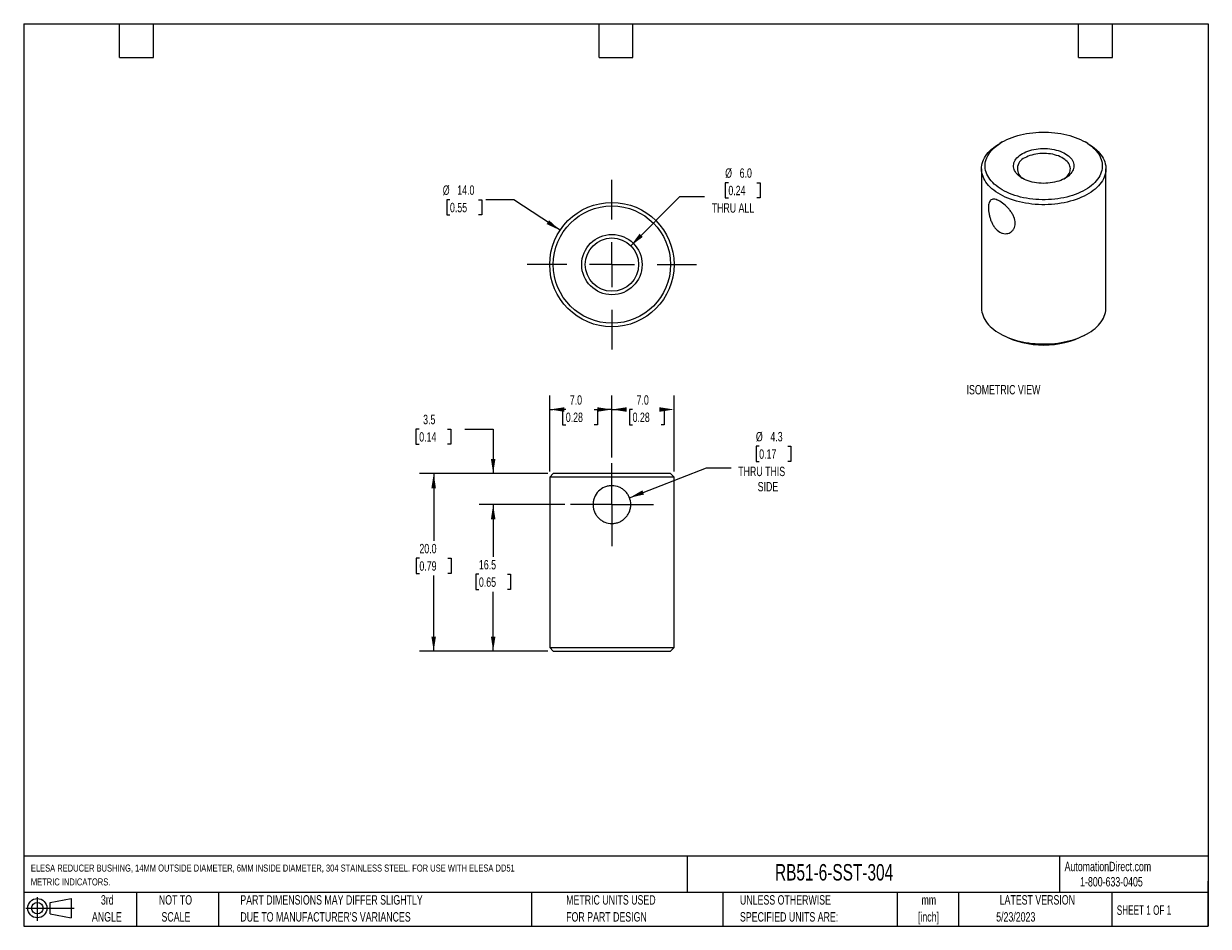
# Model space of a CAD drawing. Header units: millimetres. Extents: x 3 to 137, y 3 to 105.
import ezdxf

# ---------------------------------------------------------------- set-up
doc = ezdxf.new("R2010")
doc.units = ezdxf.units.MM
doc.header["$LTSCALE"] = 0.5
doc.linetypes.add('CENTERX2', pattern=[20.32, 12.7, -2.54, 2.54, -2.54])
doc.layers.add('CENTER', color=40, linetype='CENTERX2')
doc.layers.add('DIMENSIONS', color=140, linetype='Continuous', lineweight=25)
doc.layers.add('TEXT', color=140, linetype='Continuous', lineweight=25)
doc.styles.add('SLDTEXTSTYLE0', font='TXT', dxfattribs={"width": 0.7})
doc.styles.add('SLDTEXTSTYLE1', font='TXT', dxfattribs={"width": 0.65})
doc.dimstyles.new('SLDDIMSTYLE0', dxfattribs={"dimtxt": 1.079004, "dimasz": 1.651, "dimexe": 0, "dimexo": 0.0625, "dimgap": 0.269751, "dimtad": 0, "dimtih": 1, "dimtoh": 1, "dimrnd": 1e-09, "dimzin": 12, "dimdsep": 46, "dimtxsty": 'SLDTEXTSTYLE0', "dimsah": 1, "dimcen": 0.09, "dimadec": 0, "dimazin": 3, "dimtfac": 1, "dimtofl": 0, "dimtmove": 0, "dimatfit": 3, "dimfxl": 0, "dimfrac": 2, "dimtolj": 1, "dimtzin": 12, "dimarcsym": 0})
doc.dimstyles.new('SLDDIMSTYLE1', dxfattribs={"dimtxt": 1.079004, "dimasz": 1.651, "dimexe": 0, "dimexo": 0.0625, "dimgap": 0.269751, "dimtad": 0, "dimtih": 1, "dimtoh": 1, "dimrnd": 1e-09, "dimzin": 12, "dimdsep": 46, "dimtxsty": 'SLDTEXTSTYLE0', "dimsah": 1, "dimcen": 0.09, "dimadec": 0, "dimazin": 3, "dimtfac": 1, "dimtmove": 0, "dimatfit": 0, "dimfxl": 0, "dimfrac": 2, "dimtolj": 1, "dimtzin": 12, "dimarcsym": 0})
doc.dimstyles.new('SLDDIMSTYLE2', dxfattribs={"dimtxt": 1.079004, "dimasz": 1.651, "dimexe": 0, "dimexo": 0.0625, "dimgap": 0.269751, "dimtad": 0, "dimtih": 1, "dimtoh": 1, "dimrnd": 1e-09, "dimzin": 4, "dimdsep": 46, "dimtxsty": 'SLDTEXTSTYLE0', "dimsah": 1, "dimcen": 0.09, "dimadec": 0, "dimazin": 1, "dimtfac": 1, "dimtofl": 0, "dimtmove": 0, "dimatfit": 3, "dimfxl": 0, "dimfrac": 2, "dimtolj": 1, "dimtzin": 12, "dimarcsym": 0})
doc.dimstyles.new('SLDDIMSTYLE3', dxfattribs={"dimtxt": 1.079004, "dimasz": 1.651, "dimexe": 0, "dimexo": 0.0625, "dimgap": 0.269751, "dimtad": 0, "dimtih": 1, "dimtoh": 1, "dimrnd": 1e-09, "dimzin": 12, "dimdsep": 46, "dimtxsty": 'SLDTEXTSTYLE0', "dimsah": 1, "dimcen": 0, "dimadec": 0, "dimazin": 3, "dimtfac": 1, "dimtofl": 0, "dimtmove": 0, "dimatfit": 3, "dimfxl": 0, "dimfrac": 2, "dimtolj": 1, "dimtzin": 12, "dimarcsym": 0})
doc.dimstyles.new('SLDDIMSTYLE4', dxfattribs={"dimtxt": 1.079004, "dimasz": 1.651, "dimexe": 0, "dimexo": 0.0625, "dimgap": 0.269751, "dimtad": 0, "dimtih": 1, "dimtoh": 1, "dimrnd": 1e-09, "dimzin": 4, "dimdsep": 46, "dimtxsty": 'SLDTEXTSTYLE0', "dimsah": 1, "dimcen": 0, "dimadec": 0, "dimazin": 1, "dimtfac": 1, "dimtofl": 0, "dimtmove": 0, "dimatfit": 3, "dimfxl": 0, "dimfrac": 2, "dimtolj": 1, "dimtzin": 12, "dimarcsym": 0})
doc.dimstyles.new('SLDDIMSTYLE5', dxfattribs={"dimtxt": 1.079004, "dimasz": 1.651, "dimexe": 0, "dimexo": 0.0625, "dimgap": 0.269751, "dimtad": 0, "dimtih": 1, "dimtoh": 1, "dimrnd": 1e-09, "dimzin": 4, "dimdsep": 46, "dimtxsty": 'SLDTEXTSTYLE0', "dimsah": 1, "dimcen": 0, "dimadec": 0, "dimazin": 1, "dimtfac": 1, "dimtofl": 0, "dimtmove": 0, "dimatfit": 3, "dimfxl": 0, "dimfrac": 2, "dimtolj": 1, "dimtzin": 12, "dimarcsym": 0})

# ---------------------------------------------------------------- blocks, each defined once
blk = doc.blocks.new('Block11')
at = {"color": 7, "linetype": 'Continuous', "lineweight": 18}
for p, q in [((0, 1.44), (5.44, 1.44)), ((1.29, 2.66), (1.29, 0)), ((2.74, 2.08), (5.09, 2.52)), ((2.74, 0.8), (2.74, 2.08)), ((5.09, 2.52), (5.09, 0.37)), ((2.74, 0.8), (5.09, 0.37))]:
    blk.add_line(p, q, dxfattribs=at)
for radius in [1.08, 0.643]:
    blk.add_circle((1.29, 1.44), radius, dxfattribs=at)
blk = doc.blocks.new('Block12')
at = {"color": 7, "linetype": 'Continuous'}
blk.add_blockref('Block11', (0, 0), dxfattribs=at)
blk = doc.blocks.new('SW_NOTE_0')
at = {"layer": 'TEXT', "color": 0, "attachment_point": 1, "style": 'SLDTEXTSTYLE0'}
for s, insert, char_height in [('ELESA REDUCER BUSHING, 14MM OUTSIDE DIAMETER, 6MM INSIDE DIAMETER, 304 STAINLESS STEEL. FOR USE WITH ELESA DD51', (0, 1.02), 0.79375), ('METRIC INDICATORS.', (0, -0.54), 0.7937)]:
    blk.add_mtext(s, dxfattribs=dict(at, insert=insert, char_height=char_height))
blk = doc.blocks.new('SW_NOTE_0_1')
at = {"layer": 'TEXT', "color": 0, "char_height": 1.058, "attachment_point": 2, "style": 'SLDTEXTSTYLE0'}
for s, insert in [('mm', (1.42, 1.36)), ('[inch]', (1.38, -0.55))]:
    blk.add_mtext(s, dxfattribs=dict(at, insert=insert))
blk = doc.blocks.new('SW_NOTE_0_2')
at = {"layer": 'TEXT', "color": 0, "char_height": 1.0583, "attachment_point": 1, "style": 'SLDTEXTSTYLE0'}
for s, insert in [('UNLESS OTHERWISE', (0, 1.36)), ('SPECIFIED UNITS ARE:', (0, -0.55))]:
    blk.add_mtext(s, dxfattribs=dict(at, insert=insert))
blk = doc.blocks.new('SW_NOTE_0_3')
at = {"layer": 'TEXT', "color": 0, "char_height": 1.0583, "attachment_point": 1, "style": 'SLDTEXTSTYLE0'}
for s, insert in [('PART DIMENSIONS MAY DIFFER SLIGHTLY', (0, 1.36)), ("DUE TO MANUFACTURER'S VARIANCES", (0, -0.55))]:
    blk.add_mtext(s, dxfattribs=dict(at, insert=insert))
blk = doc.blocks.new('SW_NOTE_0_4')
at = {"layer": 'TEXT', "color": 0, "char_height": 1.058, "attachment_point": 2, "style": 'SLDTEXTSTYLE0'}
for s, insert in [('NOT TO', (2.63, 1.36)), ('SCALE', (2.68, -0.55))]:
    blk.add_mtext(s, dxfattribs=dict(at, insert=insert))
blk = doc.blocks.new('SW_NOTE_0_5')
at = {"layer": 'TEXT', "color": 0, "char_height": 1.058, "attachment_point": 2, "style": 'SLDTEXTSTYLE0'}
for s, insert in [('3rd', (1.16, 1.36)), ('ANGLE', (1.11, -0.55))]:
    blk.add_mtext(s, dxfattribs=dict(at, insert=insert))
blk = doc.blocks.new('SW_NOTE_0_6')
at = {"layer": 'TEXT', "color": 0, "char_height": 1.0583, "attachment_point": 1, "style": 'SLDTEXTSTYLE0'}
for s, insert in [('METRIC UNITS USED', (0, 1.36)), ('FOR PART DESIGN', (0, -0.55))]:
    blk.add_mtext(s, dxfattribs=dict(at, insert=insert))
blk = doc.blocks.new('_D')
at = {"layer": 'DIMENSIONS'}
for p, q in [((64.09, 50.64), (54.43, 50.64)), ((56.02, 50.64), (56.02, 44.76)), ((54.42, 42.8), (54.06, 42.8)), ((54.06, 42.8), (54.06, 41.09)), ((57.63, 42.8), (57.99, 42.8)), ((57.99, 42.8), (57.99, 41.09)), ((54.06, 41.09), (54.42, 41.09)), ((56.02, 34.14), (56.02, 40.84)), ((57.99, 41.09), (57.63, 41.09)), ((62.16, 34.14), (54.43, 34.14))]:
    blk.add_line(p, q, dxfattribs=at)
for points in [[(56.02, 50.64), (55.77, 48.99), (56.28, 48.99)], [(56.02, 34.14), (56.28, 35.79), (55.77, 35.79)]]:
    blk.add_solid(points, dxfattribs=at)
at = {"layer": 'DIMENSIONS', "char_height": 1.058, "attachment_point": 1, "style": 'SLDTEXTSTYLE0'}
for s, insert in [('16.5', (54.42, 44.41)), ('0.65', (54.42, 42.45))]:
    blk.add_mtext(s, dxfattribs=dict(at, insert=insert))
blk = doc.blocks.new('_D_1')
at = {"layer": 'DIMENSIONS'}
for p, q in [((47.7, 59.14), (47.33, 59.14)), ((47.33, 59.14), (47.33, 57.43)), ((50.9, 59.14), (51.26, 59.14)), ((51.26, 59.14), (51.26, 57.43)), ((52.85, 59.14), (56.02, 59.14)), ((56.02, 59.14), (56.02, 54.14)), ((47.33, 57.43), (47.7, 57.43)), ((51.26, 57.43), (50.9, 57.43)), ((62.16, 54.14), (54.43, 54.14)), ((64.09, 50.64), (54.43, 50.64)), ((56.02, 50.64), (56.02, 47.47))]:
    blk.add_line(p, q, dxfattribs=at)
for points in [[(56.02, 54.14), (56.28, 55.79), (55.77, 55.79)], [(56.02, 50.64), (55.77, 48.99), (56.28, 48.99)]]:
    blk.add_solid(points, dxfattribs=at)
at = {"layer": 'DIMENSIONS', "char_height": 1.058, "attachment_point": 1, "style": 'SLDTEXTSTYLE0'}
for s, insert in [('3.5', (48.14, 60.75)), ('0.14', (47.7, 58.79))]:
    blk.add_mtext(s, dxfattribs=dict(at, insert=insert))
blk = doc.blocks.new('_D_2')
at = {"layer": 'DIMENSIONS'}
for p, q in [((62.16, 54.14), (47.74, 54.14)), ((49.33, 54.14), (49.33, 46.57)), ((47.72, 44.61), (47.36, 44.61)), ((47.36, 44.61), (47.36, 42.9)), ((50.93, 44.61), (51.29, 44.61)), ((51.29, 44.61), (51.29, 42.9)), ((47.36, 42.9), (47.72, 42.9)), ((51.29, 42.9), (50.93, 42.9)), ((49.33, 34.14), (49.33, 42.65)), ((62.16, 34.14), (47.74, 34.14))]:
    blk.add_line(p, q, dxfattribs=at)
for points in [[(49.33, 54.14), (49.07, 52.49), (49.58, 52.49)], [(49.33, 34.14), (49.58, 35.79), (49.07, 35.79)]]:
    blk.add_solid(points, dxfattribs=at)
at = {"layer": 'DIMENSIONS', "char_height": 1.058, "attachment_point": 1, "style": 'SLDTEXTSTYLE0'}
for s, insert in [('20.0', (47.72, 46.22)), ('0.79', (47.72, 44.26))]:
    blk.add_mtext(s, dxfattribs=dict(at, insert=insert))
blk = doc.blocks.new('_D_3')
at = {"layer": 'DIMENSIONS'}
for p, q in [((85.97, 57.22), (85.61, 57.22)), ((85.61, 57.22), (85.61, 55.5)), ((89.18, 57.22), (89.54, 57.22)), ((89.54, 57.22), (89.54, 55.5)), ((71.37, 51.41), (80.03, 54.79)), ((80.03, 54.79), (82.81, 54.79)), ((85.61, 55.5), (85.97, 55.5)), ((89.54, 55.5), (89.18, 55.5))]:
    blk.add_line(p, q, dxfattribs=at)
blk.add_solid([(71.37, 51.41), (73, 51.78), (72.82, 52.25)], dxfattribs=at)
at = {"layer": 'DIMENSIONS', "char_height": 1.058, "attachment_point": 1, "style": 'SLDTEXTSTYLE0'}
for s, insert in [('%%c', (85.6, 58.82)), ('4.3', (87.23, 58.82)), ('0.17', (85.97, 56.86)), ('THRU THIS', (83.61, 54.91)), ('SIDE', (85.8, 53.19))]:
    blk.add_mtext(s, dxfattribs=dict(at, insert=insert))
blk = doc.blocks.new('_D_4')
at = {"layer": 'DIMENSIONS'}
for p, q in [((62.39, 54.38), (62.39, 62.94)), ((69.39, 55.94), (69.39, 62.94)), ((62.39, 61.35), (62.74, 61.35)), ((64.2, 61.35), (63.84, 61.35)), ((63.84, 61.35), (63.84, 59.63)), ((67.41, 61.35), (67.77, 61.35)), ((67.77, 61.35), (67.77, 59.63)), ((69.39, 61.35), (68.87, 61.35)), ((63.84, 59.63), (64.2, 59.63)), ((67.77, 59.63), (67.41, 59.63))]:
    blk.add_line(p, q, dxfattribs=at)
for points in [[(62.39, 61.35), (64.04, 61.09), (64.04, 61.6)], [(69.39, 61.35), (67.74, 61.6), (67.74, 61.09)]]:
    blk.add_solid(points, dxfattribs=at)
at = {"layer": 'DIMENSIONS', "char_height": 1.058, "attachment_point": 1, "style": 'SLDTEXTSTYLE0'}
for s, insert in [('7.0', (64.65, 62.95)), ('0.28', (64.2, 61))]:
    blk.add_mtext(s, dxfattribs=dict(at, insert=insert))
blk = doc.blocks.new('_D_5')
at = {"layer": 'DIMENSIONS'}
for p, q in [((69.39, 55.94), (69.39, 62.94)), ((76.39, 54.38), (76.39, 62.94)), ((69.39, 61.35), (70.26, 61.35)), ((71.72, 61.35), (71.36, 61.35)), ((71.36, 61.35), (71.36, 59.63)), ((74.93, 61.35), (75.29, 61.35)), ((75.29, 61.35), (75.29, 59.63)), ((71.36, 59.63), (71.72, 59.63)), ((75.29, 59.63), (74.93, 59.63))]:
    blk.add_line(p, q, dxfattribs=at)
for points in [[(69.39, 61.35), (71.04, 61.09), (71.04, 61.6)], [(76.39, 61.35), (74.74, 61.6), (74.74, 61.09)]]:
    blk.add_solid(points, dxfattribs=at)
at = {"layer": 'DIMENSIONS', "char_height": 1.058, "attachment_point": 1, "style": 'SLDTEXTSTYLE0'}
for s, insert in [('7.0', (72.17, 62.95)), ('0.28', (71.72, 61))]:
    blk.add_mtext(s, dxfattribs=dict(at, insert=insert))
blk = doc.blocks.new('SW_CENTERMARKSYMBOL_0')
at = {"layer": 'CENTER', "color": 0}
for p, q in [((0, 2.54), (0, 4.665)), ((0, 0), (0, 2.54)), ((-2.54, 0), (-4.665, 0)), ((0, 0), (-2.54, 0)), ((0, 0), (0, -2.54)), ((0, 0), (2.54, 0)), ((2.54, 0), (4.665, 0)), ((0, -2.54), (0, -4.665))]:
    blk.add_line(p, q, dxfattribs=at)
blk = doc.blocks.new('_D_6')
at = {"layer": 'DIMENSIONS'}
for p, q in [((82.5, 86.88), (82.14, 86.88)), ((82.14, 86.88), (82.14, 85.16)), ((85.71, 86.88), (86.07, 86.88)), ((86.07, 86.88), (86.07, 85.16)), ((71.51, 79.78), (77.05, 85.31)), ((77.05, 85.31), (79.82, 85.31)), ((82.14, 85.16), (82.5, 85.16)), ((86.07, 85.16), (85.71, 85.16))]:
    blk.add_line(p, q, dxfattribs=at)
blk.add_solid([(71.51, 79.78), (72.86, 80.77), (72.5, 81.13)], dxfattribs=at)
at = {"layer": 'DIMENSIONS', "char_height": 1.058, "attachment_point": 1, "style": 'SLDTEXTSTYLE0'}
for s, insert in [('%%c', (82.14, 88.49)), ('6.0', (83.77, 88.49)), ('0.24', (82.5, 86.53)), ('THRU ALL', (80.62, 84.57))]:
    blk.add_mtext(s, dxfattribs=dict(at, insert=insert))
blk = doc.blocks.new('_D_7')
at = {"layer": 'DIMENSIONS'}
for p, q in [((51.16, 84.96), (50.8, 84.96)), ((50.8, 84.96), (50.8, 83.25)), ((54.37, 84.96), (54.73, 84.96)), ((54.73, 84.96), (54.73, 83.25)), ((58.36, 84.96), (55.18, 84.96)), ((63.55, 81.52), (58.36, 84.96)), ((50.8, 83.25), (51.16, 83.25)), ((54.73, 83.25), (54.37, 83.25))]:
    blk.add_line(p, q, dxfattribs=at)
blk.add_solid([(63.55, 81.52), (62.32, 82.65), (62.04, 82.22)], dxfattribs=at)
at = {"layer": 'DIMENSIONS', "char_height": 1.058, "attachment_point": 1, "style": 'SLDTEXTSTYLE0'}
for s, insert in [('%%c', (50.35, 86.57)), ('14.0', (51.98, 86.57)), ('0.55', (51.16, 84.61))]:
    blk.add_mtext(s, dxfattribs=dict(at, insert=insert))
blk = doc.blocks.new('SW_CENTERMARKSYMBOL_1')
at = {"layer": 'CENTER', "color": 0}
for p, q in [((0, 5.08), (0, 9.54)), ((0, 0), (0, 2.54)), ((-5.08, 0), (-9.54, 0)), ((0, 0), (-2.54, 0)), ((0, 0), (0, -2.54)), ((0, 0), (2.54, 0)), ((5.08, 0), (9.54, 0)), ((0, -5.08), (0, -9.54))]:
    blk.add_line(p, q, dxfattribs=at)

msp = doc.modelspace()

# ---------------------------------------------------------------- linework, layer by layer
for p, q in [((113.33, 91.46), (113.047, 91.296)), ((122.948, 91.296), (122.665, 91.46)), ((110.998, 88.439), (110.998, 72.762)), ((124.998, 72.762), (124.998, 88.439)), ((113.047, 69.905), (113.33, 69.741)), ((122.665, 69.741), (122.948, 69.905)), ((62.79, 54.142), (62.39, 53.742)), ((62.39, 53.742), (62.39, 34.542)), ((76.39, 53.742), (62.39, 53.742)), ((75.99, 54.142), (62.79, 54.142)), ((76.39, 53.742), (75.99, 54.142)), ((76.39, 34.542), (76.39, 53.742)), ((62.39, 34.542), (62.79, 34.142)), ((62.39, 34.542), (76.39, 34.542)), ((62.79, 34.142), (75.99, 34.142)), ((75.99, 34.142), (76.39, 34.542))]:
    msp.add_line(p, q)
at = {"flags": 128}
for points in [[(113.331, 91.46), (113.59, 91.602), (113.863, 91.736), (114.147, 91.861), (114.443, 91.976), (114.749, 92.083), (115.065, 92.179), (115.39, 92.266), (115.722, 92.342), (116.06, 92.408), (116.405, 92.463), (116.754, 92.508), (117.107, 92.541), (117.462, 92.564), (117.819, 92.575), (118.176, 92.575), (118.533, 92.564), (118.889, 92.541), (119.241, 92.508), (119.59, 92.463), (119.935, 92.408), (120.274, 92.342), (120.606, 92.266), (120.93, 92.179), (121.246, 92.083), (121.552, 91.976), (121.848, 91.861), (122.133, 91.736), (122.405, 91.602), (122.665, 91.46), (122.91, 91.31), (123.142, 91.153), (123.358, 90.989), (123.559, 90.818), (123.743, 90.641), (123.91, 90.459), (124.06, 90.272), (124.193, 90.08), (124.307, 89.884), (124.403, 89.686), (124.479, 89.484), (124.537, 89.28), (124.576, 89.075), (124.595, 88.869), (124.595, 88.663), (124.576, 88.457), (124.537, 88.252), (124.479, 88.048), (124.403, 87.846), (124.307, 87.648), (124.193, 87.452), (124.06, 87.26), (123.91, 87.073), (123.743, 86.891), (123.559, 86.714), (123.358, 86.543), (123.142, 86.379), (122.91, 86.222), (122.665, 86.072), (122.405, 85.93), (122.133, 85.796), (121.848, 85.671), (121.552, 85.556), (121.246, 85.449), (120.93, 85.353), (120.606, 85.266), (120.274, 85.19), (119.935, 85.124), (119.59, 85.069), (119.241, 85.024), (118.889, 84.991), (118.533, 84.968), (118.176, 84.957), (117.819, 84.957), (117.462, 84.968), (117.107, 84.991), (116.754, 85.024), (116.405, 85.069), (116.06, 85.124), (115.722, 85.19), (115.39, 85.266), (115.065, 85.353), (114.749, 85.449), (114.443, 85.556), (114.147, 85.671), (113.863, 85.796), (113.59, 85.93), (113.331, 86.072), (113.085, 86.222), (112.853, 86.379), (112.637, 86.543), (112.437, 86.714), (112.252, 86.891), (112.085, 87.073), (111.935, 87.26), (111.802, 87.452), (111.688, 87.648), (111.593, 87.846), (111.516, 88.048), (111.458, 88.252), (111.419, 88.457), (111.4, 88.663), (111.4, 88.869), (111.419, 89.075), (111.458, 89.28), (111.516, 89.484), (111.593, 89.686), (111.688, 89.884), (111.802, 90.08), (111.935, 90.272), (112.085, 90.459), (112.252, 90.641), (112.437, 90.818), (112.637, 90.989), (112.853, 91.153), (113.085, 91.31), (113.331, 91.46)], [(122.948, 91.296), (123.012, 91.259), (123.263, 91.102), (123.499, 90.938), (123.72, 90.767), (123.925, 90.589), (124.113, 90.406), (124.284, 90.217), (124.438, 90.023), (124.574, 89.824), (124.691, 89.622), (124.79, 89.416), (124.87, 89.208), (124.93, 88.998), (124.972, 88.786), (124.994, 88.573), (124.996, 88.359), (124.979, 88.146), (124.943, 87.934), (124.887, 87.723), (124.812, 87.514), (124.718, 87.308), (124.605, 87.105), (124.474, 86.905), (124.324, 86.71), (124.157, 86.52), (123.973, 86.335), (123.773, 86.156), (123.556, 85.983), (123.323, 85.817), (123.076, 85.658), (122.815, 85.508), (122.54, 85.365), (122.253, 85.231), (121.954, 85.106), (121.643, 84.99), (121.323, 84.883), (120.993, 84.787), (120.655, 84.701), (120.31, 84.625), (119.958, 84.56), (119.6, 84.506), (119.238, 84.462), (118.873, 84.43), (118.505, 84.409), (118.136, 84.399), (117.767, 84.401), (117.398, 84.413), (117.031, 84.437), (116.666, 84.472), (116.305, 84.518), (115.949, 84.575), (115.599, 84.643), (115.255, 84.721), (114.919, 84.81), (114.591, 84.909), (114.273, 85.018), (113.966, 85.136), (113.669, 85.263), (113.385, 85.4), (113.114, 85.544), (112.856, 85.697), (112.612, 85.858), (112.384, 86.025), (112.171, 86.2), (111.974, 86.381), (111.794, 86.567), (111.632, 86.758), (111.487, 86.955), (111.36, 87.155), (111.252, 87.359), (111.163, 87.566), (111.093, 87.776), (111.042, 87.987), (111.01, 88.199), (110.998, 88.413), (111.005, 88.626), (111.032, 88.839), (111.078, 89.05), (111.144, 89.26), (111.228, 89.468), (111.332, 89.673), (111.454, 89.874), (111.594, 90.072), (111.752, 90.264), (111.928, 90.452), (112.12, 90.634), (112.329, 90.81), (112.554, 90.98), (112.794, 91.142), (113.048, 91.297), (113.048, 91.297)], [(115.593, 90.154), (115.782, 90.255), (115.984, 90.347), (116.196, 90.431), (116.42, 90.505), (116.652, 90.569), (116.892, 90.622), (117.138, 90.665), (117.39, 90.697), (117.644, 90.718), (117.901, 90.728), (118.158, 90.727), (118.415, 90.714), (118.669, 90.69), (118.919, 90.655), (119.164, 90.61), (119.402, 90.554), (119.632, 90.487), (119.853, 90.411), (120.063, 90.325), (120.261, 90.23), (120.447, 90.127), (120.618, 90.017), (120.774, 89.899), (120.915, 89.774), (121.039, 89.644), (121.145, 89.509), (121.233, 89.369), (121.303, 89.226), (121.354, 89.08), (121.385, 88.933), (121.397, 88.785), (121.39, 88.636), (121.363, 88.488), (121.317, 88.342), (121.252, 88.198), (121.169, 88.058), (121.067, 87.922), (120.947, 87.79), (120.811, 87.664), (120.659, 87.544), (120.491, 87.432), (120.309, 87.327), (120.114, 87.23), (119.907, 87.142), (119.688, 87.063), (119.46, 86.994), (119.224, 86.935), (118.981, 86.887), (118.732, 86.85), (118.479, 86.823), (118.223, 86.808), (117.965, 86.803), (117.708, 86.81), (117.453, 86.829), (117.201, 86.858), (116.953, 86.898), (116.711, 86.949), (116.477, 87.01), (116.251, 87.082), (116.036, 87.163), (115.831, 87.253), (115.639, 87.352), (115.461, 87.459), (115.297, 87.574), (115.148, 87.695), (115.016, 87.822), (114.901, 87.955), (114.804, 88.093), (114.725, 88.234), (114.665, 88.379), (114.623, 88.525), (114.601, 88.673), (114.599, 88.822), (114.616, 88.97), (114.652, 89.117), (114.708, 89.262), (114.782, 89.404), (114.875, 89.543), (114.986, 89.677), (115.114, 89.806), (115.258, 89.929), (115.418, 90.045), (115.593, 90.154)], [(120.252, 87.297), (120.283, 87.317), (120.432, 87.427), (120.565, 87.543), (120.681, 87.666), (120.781, 87.793), (120.862, 87.924), (120.924, 88.059), (120.968, 88.196), (120.992, 88.335), (120.997, 88.474), (120.982, 88.613), (120.948, 88.752), (120.895, 88.888), (120.823, 89.021), (120.733, 89.15), (120.625, 89.275), (120.5, 89.394), (120.359, 89.507), (120.203, 89.614), (120.032, 89.712), (119.848, 89.803), (119.652, 89.884), (119.445, 89.956), (119.229, 90.019), (119.005, 90.071), (118.774, 90.112), (118.538, 90.143), (118.299, 90.162), (118.058, 90.171), (117.816, 90.168), (117.576, 90.154), (117.338, 90.129), (117.105, 90.093), (116.878, 90.046), (116.657, 89.989), (116.446, 89.921), (116.244, 89.845), (116.054, 89.759), (115.876, 89.664)], [(110.998, 72.762), (110.998, 72.735), (111.01, 72.522), (111.042, 72.309), (111.093, 72.098), (111.163, 71.889), (111.252, 71.682), (111.36, 71.478), (111.487, 71.277), (111.632, 71.081), (111.794, 70.889), (111.974, 70.703), (112.171, 70.522), (112.384, 70.348), (112.612, 70.18), (112.856, 70.02), (113.114, 69.867), (113.385, 69.722), (113.669, 69.586), (113.966, 69.458), (114.273, 69.34), (114.591, 69.231), (114.919, 69.133), (115.255, 69.044), (115.599, 68.966), (115.949, 68.898), (116.305, 68.841), (116.666, 68.795), (117.031, 68.76), (117.398, 68.736), (117.767, 68.723), (118.136, 68.722), (118.505, 68.731), (118.873, 68.753), (119.238, 68.785), (119.6, 68.828), (119.958, 68.882), (120.31, 68.948), (120.655, 69.023), (120.993, 69.109), (121.323, 69.206), (121.643, 69.312), (121.954, 69.428), (122.253, 69.553), (122.54, 69.687), (122.815, 69.83), (123.076, 69.981), (123.323, 70.139), (123.556, 70.305), (123.773, 70.478), (123.973, 70.657), (124.157, 70.842), (124.324, 71.033), (124.474, 71.228), (124.605, 71.427), (124.718, 71.63), (124.812, 71.837), (124.887, 72.045), (124.943, 72.256), (124.979, 72.469), (124.996, 72.682), (124.998, 72.762)]]:
    msp.add_lwpolyline(points, dxfattribs=at)
for radius in [7, 6.6, 3.4, 3]:
    msp.add_circle((69.39, 77.657), radius)
for centre, radius, start, end in [((116.322, 88.452), 1.292, 110.18763, 243.3847), ((117.998, 78.705), 10.106, 242.4921, 297.5079)]:
    msp.add_arc(centre, radius, start, end)
for points in [[(114.226, 81.277), (114.141, 81.228), (114.051, 81.192), (113.861, 81.143), (113.76, 81.132), (113.557, 81.138), (113.455, 81.154), (113.249, 81.214), (113.146, 81.259), (112.851, 81.429), (112.664, 81.597), (112.425, 81.903), (112.35, 82.015), (112.215, 82.251), (112.155, 82.375), (112.047, 82.631), (111.999, 82.765), (111.919, 83.032), (111.886, 83.166), (111.832, 83.434), (111.812, 83.564), (111.786, 83.816), (111.779, 83.94), (111.779, 84.168), (111.785, 84.274), (111.812, 84.468), (111.832, 84.556), (111.912, 84.785), (111.993, 84.895), (112.208, 85.02), (112.344, 85.035), (112.584, 84.991), (112.671, 84.964), (112.853, 84.89), (112.948, 84.843), (113.247, 84.671), (113.455, 84.52), (113.761, 84.249), (113.859, 84.153), (114.049, 83.95), (114.141, 83.842), (114.31, 83.62), (114.387, 83.506), (114.525, 83.271), (114.585, 83.151), (114.731, 82.791), (114.784, 82.547), (114.784, 82.205), (114.771, 82.093), (114.72, 81.885), (114.683, 81.788), (114.585, 81.609), (114.525, 81.528), (114.388, 81.387), (114.312, 81.327), (114.226, 81.277)], [(70.894, 49.14), (70.795, 49.041), (70.688, 48.954), (70.458, 48.8), (70.334, 48.733), (70.077, 48.626), (69.945, 48.586), (69.67, 48.531), (69.529, 48.517), (69.111, 48.517), (68.83, 48.573), (68.447, 48.733), (68.322, 48.799), (68.092, 48.954), (67.986, 49.041), (67.79, 49.236), (67.701, 49.345), (67.547, 49.574), (67.482, 49.696), (67.374, 49.955), (67.334, 50.089), (67.279, 50.361), (67.265, 50.503), (67.265, 50.783), (67.279, 50.921), (67.334, 51.195), (67.375, 51.33), (67.534, 51.714), (67.692, 51.949), (68.082, 52.339), (68.317, 52.497), (68.702, 52.657), (68.837, 52.698), (69.11, 52.753), (69.249, 52.767), (69.671, 52.767), (69.948, 52.711), (70.335, 52.55), (70.457, 52.485), (70.686, 52.331), (70.795, 52.242), (70.99, 52.047), (71.078, 51.94), (71.232, 51.71), (71.299, 51.586), (71.458, 51.202), (71.515, 50.921), (71.515, 50.503), (71.501, 50.362), (71.446, 50.088), (71.406, 49.956), (71.299, 49.699), (71.233, 49.575), (71.079, 49.345), (70.992, 49.239), (70.894, 49.14)]]:
    msp.add_open_spline(points, degree=3, knots=[0, 0, 0, 0, 0.03125, 0.03125, 0.0625, 0.0625, 0.09375, 0.09375, 0.125, 0.125, 0.1875, 0.1875, 0.21875, 0.21875, 0.25, 0.25, 0.28125, 0.28125, 0.3125, 0.3125, 0.34375, 0.34375, 0.375, 0.375, 0.40625, 0.40625, 0.4375, 0.4375, 0.5, 0.5, 0.5625, 0.5625, 0.59375, 0.59375, 0.625, 0.625, 0.6875, 0.6875, 0.71875, 0.71875, 0.75, 0.75, 0.78125, 0.78125, 0.8125, 0.8125, 0.875, 0.875, 0.90625, 0.90625, 0.9375, 0.9375, 0.96875, 0.96875, 1, 1, 1, 1])
at = {"layer": 'TEXT'}
for p, q in [((3.175, 104.775), (136.525, 104.775)), ((3.175, 104.775), (3.175, 3.175)), ((13.97, 100.965), (13.97, 104.775)), ((17.78, 100.965), (17.78, 104.775)), ((67.945, 100.965), (67.945, 104.775)), ((71.755, 100.965), (71.755, 104.775)), ((121.92, 100.965), (121.92, 104.775)), ((125.73, 100.965), (125.73, 104.775)), ((136.525, 104.775), (136.525, 3.175)), ((13.97, 100.965), (17.78, 100.965)), ((67.945, 100.965), (71.755, 100.965)), ((121.92, 100.965), (125.73, 100.965)), ((136.525, 11.063), (3.175, 11.063)), ((77.879, 11.063), (77.879, 6.985)), ((119.788, 11.063), (119.788, 6.985)), ((136.525, 3.175), (136.525, 8.255)), ((136.525, 6.985), (3.175, 6.985)), ((15.875, 6.985), (15.875, 3.175)), ((25.106, 6.985), (25.106, 3.175)), ((60.323, 6.985), (60.323, 3.175)), ((81.89, 6.985), (81.89, 3.175)), ((101.512, 6.985), (101.512, 3.175)), ((108.406, 6.985), (108.406, 3.175)), ((125.674, 6.985), (125.674, 3.175)), ((3.175, 3.175), (136.525, 3.175))]:
    msp.add_line(p, q, dxfattribs=at)

# ---------------------------------------------------------------- block references
at = {"layer": 'CENTER'}
for name, p in [('SW_CENTERMARKSYMBOL_1', (69.39, 77.657)), ('SW_CENTERMARKSYMBOL_0', (69.39, 50.642))]:
    msp.add_blockref(name, p, dxfattribs=at)
at = {"layer": 'TEXT'}
for name, p in [('SW_NOTE_0', (3.983, 9.108)), ('SW_NOTE_0_5', (11.424, 5.318)), ('SW_NOTE_0_4', (17.629, 5.318)), ('SW_NOTE_0_3', (27.56, 5.318)), ('SW_NOTE_0_6', (64.239, 5.318)), ('SW_NOTE_0_2', (83.804, 5.318)), ('Block12', (3.419, 3.777)), ('SW_NOTE_0_1', (103.643, 5.316))]:
    msp.add_blockref(name, p, dxfattribs=at)

# ---------------------------------------------------------------- texts
for s, insert, char_height, attachment_point, style in [('ISOMETRIC VIEW', (109.313, 64.107), 1.05833, 1, 'SLDTEXTSTYLE0'), ('RB51-6-SST-304', (87.751, 10.182), 1.85208, 1, 'SLDTEXTSTYLE0'), ('AutomationDirect.com', (120.347, 10.438), 1.05833, 1, 'SLDTEXTSTYLE0'), ('1-800-633-0405', (122.096, 8.719), 1.05833, 1, 'SLDTEXTSTYLE0'), ('LATEST VERSION', (117.276, 6.682), 1.05833, 2, 'SLDTEXTSTYLE0'), ('SHEET 1 OF 1', (126.221, 5.526), 1.05833, 1, 'SLDTEXTSTYLE1'), ('5/23/2023', (114.851, 4.764), 1.0583, 2, 'SLDTEXTSTYLE0')]:
    msp.add_mtext(s, dxfattribs=dict(at, insert=insert, char_height=char_height, attachment_point=attachment_point, style=style))

# ---------------------------------------------------------------- dimensions: what is measured, and where the dimension line sits
at = {"layer": 'DIMENSIONS'}
for p1, p2, text, dimstyle, picture, middle in [((67.269, 75.536), (71.511, 79.779), '<>\\PTHRU ALL', 'SLDDIMSTYLE4', '_D_6', (84.106, 86.022)), ((67.41, 49.87), (71.37, 51.414), '<>\\PTHRU THIS\\PSIDE', 'SLDDIMSTYLE3', '_D_3', (87.572, 55.5))]:
    dim = msp.add_diameter_dim_2p(p1=p1, p2=p2, text=text, dimstyle=dimstyle, dxfattribs=at)
    dim.commit()
    dim.dimension.update_dxf_attribs({"geometry": picture, "text_midpoint": middle, "dimtype": 163})
dim = msp.add_diameter_dim_2p(p1=(75.226, 73.792), p2=(63.554, 81.522), dimstyle='SLDDIMSTYLE5', dxfattribs=at)
dim.commit()
dim.dimension.update_dxf_attribs({"geometry": '_D_7', "text_midpoint": (52.765, 84.963), "dimtype": 163})
for base, p2, picture, middle in [((62.39, 61.348), (62.39, 53.742), '_D_4', (65.808, 61.348)), ((76.39, 61.348), (76.39, 53.742), '_D_5', (73.325, 61.348))]:
    dim = msp.add_linear_dim(base=base, p1=(69.39, 55.307), p2=p2, dimstyle='SLDDIMSTYLE2', dxfattribs=at)
    dim.commit()
    dim.dimension.update_dxf_attribs({"geometry": picture, "text_midpoint": middle, "dimtype": 160})
for base, p1, p2, dimstyle, picture, middle in [((56.022, 54.142), (64.725, 50.642), (62.79, 54.142), 'SLDDIMSTYLE1', '_D_1', (56.022, 59.142)), ((49.327, 34.142), (62.79, 54.142), (62.79, 34.142), 'SLDDIMSTYLE2', '_D_2', (49.327, 44.611)), ((56.022, 34.142), (64.725, 50.642), (62.79, 34.142), 'SLDDIMSTYLE0', '_D', (56.022, 42.801))]:
    dim = msp.add_linear_dim(base=base, p1=p1, p2=p2, angle=90, dimstyle=dimstyle, dxfattribs=at)
    dim.commit()
    dim.dimension.update_dxf_attribs({"geometry": picture, "text_midpoint": middle, "dimtype": 160})

doc.saveas('drawing.dxf')
